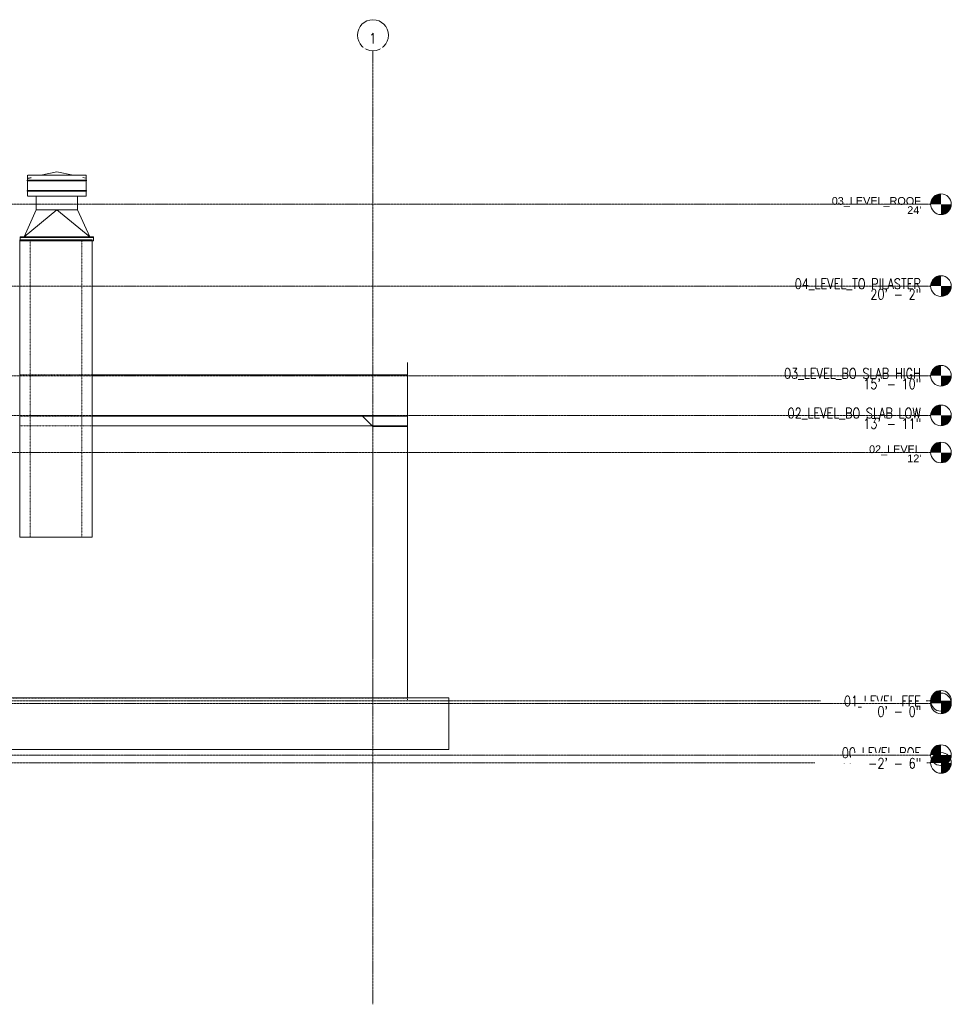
# Model space of a CAD drawing. Header units: inches. Extents: x -2528 to 87, y -175 to 396.
# Tile 3 of 3: x -454 to 87, y -175 to 396. Entities that reach past the tile are written whole.
import ezdxf

# ---------------------------------------------------------------- set-up
doc = ezdxf.new("R2010")
doc.units = ezdxf.units.IN
doc.header["$MEASUREMENT"] = 0
for name, pattern in [('Dash', [0.25, 0.125, -0.125]), ('Grid Line 1_2_', [0.875, 0.5, -0.125, 0.125, -0.125]), ('Grid Line 1_2__2_', [0.875, 0.5, -0.125, 0.125, -0.125])]:
    doc.linetypes.add(name, pattern=pattern)
for name, color, linetype, lineweight in [('A-FLOR', 192, 'Continuous', 18), ('A-FLOR-HDLN', 190, 'Dash', 18), ('A-FLOR-LEVL', 6, 'Continuous', 9), ('A-FLOR-OTLN', 51, 'Continuous', 18), ('A-WALL', 113, 'Continuous', 18), ('A-WALL-HDLN', 110, 'Dash', 18), ('M-EQPM', 50, 'Continuous', 9), ('S-GRID', 1, 'Continuous', 9), ('S-GRID-IDEN', 1, 'Continuous', 9)]:
    doc.layers.add(name, color=color, linetype=linetype, lineweight=lineweight)
doc.styles.add('Arial', font='arial.ttf', dxfattribs={"height": 4.5})
doc.styles.add('RomanS', font='romans__.ttf', dxfattribs={"width": 0.8, "height": 6})

# ---------------------------------------------------------------- blocks, each defined once
blk = doc.blocks.new('Level - Circle-570883-XREF EXPORT REAR ELEVATION')
at = {"layer": 'A-FLOR-LEVL'}
h = blk.add_hatch(color=256, dxfattribs=at)
edge = h.paths.add_edge_path()
edge.add_line((80.52, 0), (74.52, 0))
edge.add_arc((80.52, 0), 6, 90, 180, ccw=False)
edge.add_line((80.52, 6), (80.52, 0))
h = blk.add_hatch(color=256, dxfattribs=at)
edge = h.paths.add_edge_path()
edge.add_line((80.52, -6), (80.52, 0))
edge.add_line((80.52, 0), (86.52, 0))
edge.add_arc((80.52, 0), 6, 270, 360, ccw=False)
blk.add_circle((80.52, 0), 6, dxfattribs=at)
blk = doc.blocks.new('Grid - Circle 3_8_-570341-XREF EXPORT REAR ELEVATION')
at = {"layer": 'S-GRID-IDEN'}
blk.add_circle((-604.08, 387.5), 9, dxfattribs=at)
blk = doc.blocks.new('Level - Circle-979243-XREF EXPORT REAR ELEVATION')
at = {"layer": 'A-FLOR-LEVL'}
h = blk.add_hatch(color=256, dxfattribs=at)
edge = h.paths.add_edge_path()
edge.add_line((80.52, 1.5), (74.52, 1.5))
edge.add_arc((80.52, 1.5), 6, 90, 180, ccw=False)
edge.add_line((80.52, 7.5), (80.52, 1.5))
h = blk.add_hatch(color=256, dxfattribs=at)
edge = h.paths.add_edge_path()
edge.add_line((80.52, -4.5), (80.52, 1.5))
edge.add_line((80.52, 1.5), (86.52, 1.5))
edge.add_arc((80.52, 1.5), 6, 270, 360, ccw=False)
at = {"layer": 'A-FLOR-LEVL', "color": 7}
blk.add_circle((80.52, 1.5), 6, dxfattribs=at)

msp = doc.modelspace()

# ---------------------------------------------------------------- linework, layer by layer
at = {"layer": 'A-FLOR'}
for p, q in [((-229.08, 190.54), (-229.08, 197.72)), ((-412.08, 190.54), (-229.08, 190.54)), ((-255.08, 166.52), (-412.08, 166.52)), ((-2197.08, 3.18), (-205.08, 3.18)), ((-205.08, 3.18), (-205.08, -26.82)), ((-205.08, -26.82), (-2197.08, -26.82))]:
    msp.add_line(p, q, dxfattribs=at)
at = {"layer": 'A-FLOR-HDLN'}
for p, q in [((-454.08, 190.54), (-412.08, 190.54)), ((-412.08, 166.52), (-454.08, 166.52)), ((-249.08, 166.52), (-249.08, 160.52))]:
    msp.add_line(p, q, dxfattribs=at)
at = {"layer": 'A-FLOR-OTLN'}
for p, q in [((-237.08, 167), (-412.08, 167)), ((-229.08, 166.52), (-255.08, 166.52)), ((-255.08, 166.52), (-249.08, 160.52)), ((-249.08, 160.52), (-229.08, 160.52))]:
    msp.add_line(p, q, dxfattribs=at)
at = {"layer": 'A-WALL'}
for p, q in [((-454.08, 268.75), (-454.08, 96.5)), ((-412.08, 96.5), (-412.08, 268.25)), ((-229.08, 3.18), (-229.08, 190.54)), ((-229.08, 160.98), (-412.08, 161)), ((-454.08, 96.5), (-412.08, 96.5))]:
    msp.add_line(p, q, dxfattribs=at)
at = {"layer": 'A-WALL-HDLN'}
for p, q in [((-448.08, 268.75), (-448.08, 96.5)), ((-418.08, 96.5), (-418.08, 268.75)), ((-448.08, 190.5), (-412.08, 190.5)), ((-249.08, 166.52), (-249.08, 167.7)), ((-412.08, 161), (-454.08, 161)), ((-249.08, 160.98), (-229.08, 160.98)), ((-249.08, 2.12), (-249.08, 160.52)), ((-2173.08, 3), (-229.08, 3)), ((-229.08, 3.18), (-229.08, 2.12))]:
    msp.add_line(p, q, dxfattribs=at)
at = {"layer": 'M-EQPM'}
for p, q in [((-449.45, 306.25), (-449.45, 303.5)), ((-449.45, 303), (-449.45, 297.5)), ((-449.39, 306.25), (-415.51, 306.25)), ((-447.39, 305.08), (-449.2, 304.69)), ((-447.39, 304.83), (-449.2, 304.44)), ((-448.78, 303.5), (-448.93, 303.5)), ((-448.82, 303), (-448.93, 303)), ((-447.5, 303.5), (-448.02, 303.5)), ((-447.58, 303), (-448.02, 303)), ((-446.02, 303.5), (-446.68, 303.5)), ((-445.72, 303), (-446.68, 303)), ((-444.2, 303.5), (-444.96, 303.5)), ((-443.84, 303), (-444.96, 303)), ((-442.08, 303.5), (-442.89, 303.5)), ((-441.67, 303), (-442.89, 303)), ((-432.45, 308.25), (-441.85, 306.25)), ((-439.72, 303.5), (-440.54, 303.5)), ((-439.88, 303), (-440.54, 303)), ((-439.86, 303), (-427.1, 303)), ((-437.81, 303.5), (-437.97, 303.5)), ((-425.05, 303.5), (-437.8, 303.5)), ((-423.05, 306.25), (-432.45, 308.25)), ((-426.93, 303), (-427.1, 303)), ((-424.36, 303), (-425.19, 303)), ((-424.36, 303.5), (-425.03, 303.5)), ((-422.01, 303.5), (-423.23, 303.5)), ((-422.01, 303), (-422.82, 303)), ((-419.95, 303.5), (-421.07, 303.5)), ((-419.95, 303), (-420.7, 303)), ((-418.22, 303.5), (-419.19, 303.5)), ((-418.22, 303), (-418.88, 303)), ((-415.7, 304.69), (-417.52, 305.08)), ((-416.88, 303), (-417.41, 303)), ((-416.88, 303.5), (-417.32, 303.5)), ((-415.97, 303), (-416.13, 303)), ((-415.97, 303.5), (-416.08, 303.5)), ((-415.45, 303.5), (-415.45, 306.25)), ((-415.45, 297.5), (-415.45, 303)), ((-449.45, 297), (-449.45, 294.25)), ((-448.78, 297.5), (-448.93, 297.5)), ((-448.82, 297), (-448.93, 297)), ((-447.5, 297.5), (-448.02, 297.5)), ((-447.58, 297), (-448.02, 297)), ((-446.02, 297.5), (-446.68, 297.5)), ((-445.72, 297), (-446.68, 297)), ((-444.2, 297.5), (-444.96, 297.5)), ((-443.84, 297), (-444.96, 297)), ((-442.08, 297.5), (-442.89, 297.5)), ((-441.67, 297), (-442.89, 297)), ((-439.72, 297.5), (-440.54, 297.5)), ((-439.88, 297), (-440.54, 297)), ((-439.86, 297), (-427.1, 297)), ((-437.81, 297.5), (-437.97, 297.5)), ((-425.05, 297.5), (-437.8, 297.5)), ((-426.93, 297), (-427.1, 297)), ((-424.36, 297), (-425.19, 297)), ((-424.36, 297.5), (-425.03, 297.5)), ((-422.01, 297.5), (-423.23, 297.5)), ((-422.01, 297), (-422.82, 297)), ((-419.95, 297.5), (-421.07, 297.5)), ((-419.95, 297), (-420.7, 297)), ((-418.22, 297.5), (-419.19, 297.5)), ((-418.22, 297), (-418.88, 297)), ((-416.88, 297), (-417.41, 297)), ((-416.88, 297.5), (-417.32, 297.5)), ((-415.97, 297), (-416.13, 297)), ((-415.97, 297.5), (-416.08, 297.5)), ((-415.45, 294.25), (-415.45, 297)), ((-415.51, 294.25), (-449.39, 294.25)), ((-444.45, 294.25), (-444.45, 286.25)), ((-420.45, 286.25), (-420.45, 294.25)), ((-451.45, 270.5), (-444.45, 286.25)), ((-451.45, 270.5), (-432.45, 286.25)), ((-444.45, 286.25), (-432.46, 286.25)), ((-413.45, 270.5), (-432.45, 286.25)), ((-432.45, 286.25), (-420.45, 286.25)), ((-420.45, 286.25), (-413.45, 270.5)), ((-453.7, 268.75), (-454.08, 268.75)), ((-453.7, 270.5), (-411.2, 270.5)), ((-453.7, 268.25), (-453.7, 270.5)), ((-411.2, 270.25), (-453.7, 270.25)), ((-412.08, 268.75), (-453.7, 268.75)), ((-412.08, 268.25), (-412.08, 268.75)), ((-411.2, 270.5), (-411.2, 268.25)), ((-411.2, 268.25), (-453.7, 268.25))]:
    msp.add_line(p, q, dxfattribs=at)
at = {"layer": 'M-EQPM', "flags": 128}
for points in [[(-449.45, 303), (-449.46, 303), (-449.47, 303), (-449.48, 303), (-449.49, 303), (-449.5, 303), (-449.51, 303.01), (-449.52, 303.01), (-449.53, 303.01), (-449.54, 303.02), (-449.55, 303.02), (-449.56, 303.02), (-449.57, 303.03), (-449.58, 303.03), (-449.59, 303.04), (-449.59, 303.04), (-449.6, 303.05), (-449.61, 303.06), (-449.62, 303.06), (-449.62, 303.07), (-449.63, 303.08), (-449.64, 303.08), (-449.65, 303.09), (-449.65, 303.1), (-449.66, 303.11), (-449.66, 303.11), (-449.67, 303.12), (-449.67, 303.13), (-449.68, 303.14), (-449.68, 303.15), (-449.69, 303.16), (-449.69, 303.17), (-449.69, 303.18), (-449.69, 303.19), (-449.7, 303.2), (-449.7, 303.21), (-449.7, 303.22), (-449.7, 303.23), (-449.7, 303.24), (-449.7, 303.25), (-449.7, 303.26), (-449.7, 303.27), (-449.7, 303.28), (-449.7, 303.29), (-449.7, 303.3), (-449.7, 303.31), (-449.69, 303.32), (-449.69, 303.33), (-449.69, 303.34), (-449.68, 303.34), (-449.68, 303.35), (-449.68, 303.36), (-449.67, 303.37), (-449.67, 303.38), (-449.66, 303.39), (-449.65, 303.4), (-449.65, 303.41), (-449.64, 303.41), (-449.64, 303.42), (-449.63, 303.43), (-449.62, 303.43), (-449.61, 303.44), (-449.61, 303.45), (-449.6, 303.45), (-449.59, 303.46), (-449.58, 303.46), (-449.57, 303.47), (-449.56, 303.47), (-449.55, 303.48), (-449.55, 303.48), (-449.54, 303.49), (-449.53, 303.49), (-449.52, 303.49), (-449.51, 303.49), (-449.5, 303.5), (-449.49, 303.5), (-449.48, 303.5), (-449.47, 303.5), (-449.46, 303.5), (-449.45, 303.5)], [(-448.93, 303.5), (-449.45, 303.5)], [(-449.45, 303), (-448.93, 303)], [(-448.79, 303), (-448.02, 303)], [(-448.02, 303.5), (-448.74, 303.5)], [(-447.53, 303), (-446.69, 303)], [(-446.69, 303.5), (-447.45, 303.5)], [(-444.96, 303.5), (-445.98, 303.5)], [(-445.67, 303), (-444.96, 303)], [(-442.9, 303.5), (-444.16, 303.5)], [(-443.8, 303), (-442.9, 303)], [(-440.55, 303.5), (-442.05, 303.5)], [(-441.64, 303), (-440.55, 303)], [(-437.97, 303.5), (-439.69, 303.5)], [(-426.93, 303), (-425.21, 303)], [(-423.27, 303.5), (-424.36, 303.5)], [(-424.36, 303), (-422.85, 303)], [(-421.11, 303.5), (-422.01, 303.5)], [(-422.01, 303), (-420.74, 303)], [(-419.23, 303.5), (-419.94, 303.5)], [(-419.94, 303), (-418.93, 303)], [(-417.37, 303.5), (-418.22, 303.5)], [(-418.22, 303), (-417.46, 303)], [(-416.11, 303.5), (-416.88, 303.5)], [(-416.88, 303), (-416.17, 303)], [(-415.45, 303.5), (-415.97, 303.5)], [(-415.97, 303), (-415.45, 303)], [(-415.45, 303.5), (-415.44, 303.5), (-415.43, 303.5), (-415.42, 303.5), (-415.41, 303.5), (-415.4, 303.5), (-415.39, 303.49), (-415.38, 303.49), (-415.37, 303.49), (-415.36, 303.48), (-415.36, 303.48), (-415.35, 303.48), (-415.34, 303.47), (-415.33, 303.47), (-415.32, 303.46), (-415.31, 303.46), (-415.3, 303.45), (-415.3, 303.44), (-415.29, 303.44), (-415.28, 303.43), (-415.27, 303.42), (-415.27, 303.42), (-415.26, 303.41), (-415.25, 303.4), (-415.25, 303.39), (-415.24, 303.39), (-415.24, 303.38), (-415.23, 303.37), (-415.23, 303.36), (-415.22, 303.35), (-415.22, 303.34), (-415.22, 303.33), (-415.21, 303.32), (-415.21, 303.31), (-415.21, 303.3), (-415.21, 303.29), (-415.2, 303.28), (-415.2, 303.27), (-415.2, 303.26), (-415.2, 303.25), (-415.2, 303.24), (-415.2, 303.23), (-415.2, 303.22), (-415.21, 303.21), (-415.21, 303.2), (-415.21, 303.19), (-415.21, 303.18), (-415.21, 303.17), (-415.22, 303.16), (-415.22, 303.16), (-415.23, 303.15), (-415.23, 303.14), (-415.23, 303.13), (-415.24, 303.12), (-415.24, 303.11), (-415.25, 303.1), (-415.26, 303.09), (-415.26, 303.09), (-415.27, 303.08), (-415.28, 303.07), (-415.28, 303.07), (-415.29, 303.06), (-415.3, 303.05), (-415.31, 303.05), (-415.32, 303.04), (-415.32, 303.04), (-415.33, 303.03), (-415.34, 303.03), (-415.35, 303.02), (-415.36, 303.02), (-415.37, 303.01), (-415.38, 303.01), (-415.39, 303.01), (-415.4, 303.01), (-415.41, 303), (-415.42, 303), (-415.43, 303), (-415.44, 303), (-415.45, 303), (-415.45, 303)], [(-449.45, 297), (-449.46, 297), (-449.47, 297), (-449.48, 297), (-449.49, 297), (-449.5, 297), (-449.51, 297.01), (-449.52, 297.01), (-449.53, 297.01), (-449.54, 297.02), (-449.55, 297.02), (-449.56, 297.02), (-449.57, 297.03), (-449.58, 297.03), (-449.59, 297.04), (-449.59, 297.04), (-449.6, 297.05), (-449.61, 297.06), (-449.62, 297.06), (-449.62, 297.07), (-449.63, 297.08), (-449.64, 297.08), (-449.65, 297.09), (-449.65, 297.1), (-449.66, 297.11), (-449.66, 297.11), (-449.67, 297.12), (-449.67, 297.13), (-449.68, 297.14), (-449.68, 297.15), (-449.69, 297.16), (-449.69, 297.17), (-449.69, 297.18), (-449.69, 297.19), (-449.7, 297.2), (-449.7, 297.21), (-449.7, 297.22), (-449.7, 297.23), (-449.7, 297.24), (-449.7, 297.25), (-449.7, 297.26), (-449.7, 297.27), (-449.7, 297.28), (-449.7, 297.29), (-449.7, 297.3), (-449.7, 297.31), (-449.69, 297.32), (-449.69, 297.33), (-449.69, 297.34), (-449.68, 297.34), (-449.68, 297.35), (-449.68, 297.36), (-449.67, 297.37), (-449.67, 297.38), (-449.66, 297.39), (-449.65, 297.4), (-449.65, 297.41), (-449.64, 297.41), (-449.64, 297.42), (-449.63, 297.43), (-449.62, 297.43), (-449.61, 297.44), (-449.61, 297.45), (-449.6, 297.45), (-449.59, 297.46), (-449.58, 297.46), (-449.57, 297.47), (-449.56, 297.47), (-449.55, 297.48), (-449.55, 297.48), (-449.54, 297.49), (-449.53, 297.49), (-449.52, 297.49), (-449.51, 297.49), (-449.5, 297.5), (-449.49, 297.5), (-449.48, 297.5), (-449.47, 297.5), (-449.46, 297.5), (-449.45, 297.5)], [(-448.93, 297.5), (-449.45, 297.5)], [(-449.45, 297), (-448.93, 297)], [(-448.79, 297), (-448.02, 297)], [(-448.02, 297.5), (-448.74, 297.5)], [(-447.53, 297), (-446.69, 297)], [(-446.69, 297.5), (-447.45, 297.5)], [(-444.96, 297.5), (-445.98, 297.5)], [(-445.67, 297), (-444.96, 297)], [(-442.9, 297.5), (-444.16, 297.5)], [(-443.8, 297), (-442.9, 297)], [(-440.55, 297.5), (-442.05, 297.5)], [(-441.64, 297), (-440.55, 297)], [(-437.97, 297.5), (-439.69, 297.5)], [(-426.93, 297), (-425.21, 297)], [(-423.27, 297.5), (-424.36, 297.5)], [(-424.36, 297), (-422.85, 297)], [(-421.11, 297.5), (-422.01, 297.5)], [(-422.01, 297), (-420.74, 297)], [(-419.23, 297.5), (-419.94, 297.5)], [(-419.94, 297), (-418.93, 297)], [(-417.37, 297.5), (-418.22, 297.5)], [(-418.22, 297), (-417.46, 297)], [(-416.11, 297.5), (-416.88, 297.5)], [(-416.88, 297), (-416.17, 297)], [(-415.45, 297.5), (-415.97, 297.5)], [(-415.97, 297), (-415.45, 297)], [(-415.45, 297.5), (-415.44, 297.5), (-415.43, 297.5), (-415.42, 297.5), (-415.41, 297.5), (-415.4, 297.5), (-415.39, 297.49), (-415.38, 297.49), (-415.37, 297.49), (-415.36, 297.48), (-415.36, 297.48), (-415.35, 297.48), (-415.34, 297.47), (-415.33, 297.47), (-415.32, 297.46), (-415.31, 297.46), (-415.3, 297.45), (-415.3, 297.44), (-415.29, 297.44), (-415.28, 297.43), (-415.27, 297.42), (-415.27, 297.42), (-415.26, 297.41), (-415.25, 297.4), (-415.25, 297.39), (-415.24, 297.39), (-415.24, 297.38), (-415.23, 297.37), (-415.23, 297.36), (-415.22, 297.35), (-415.22, 297.34), (-415.22, 297.33), (-415.21, 297.32), (-415.21, 297.31), (-415.21, 297.3), (-415.21, 297.29), (-415.2, 297.28), (-415.2, 297.27), (-415.2, 297.26), (-415.2, 297.25), (-415.2, 297.24), (-415.2, 297.23), (-415.2, 297.22), (-415.21, 297.21), (-415.21, 297.2), (-415.21, 297.19), (-415.21, 297.18), (-415.21, 297.17), (-415.22, 297.16), (-415.22, 297.16), (-415.23, 297.15), (-415.23, 297.14), (-415.23, 297.13), (-415.24, 297.12), (-415.24, 297.11), (-415.25, 297.1), (-415.26, 297.09), (-415.26, 297.09), (-415.27, 297.08), (-415.28, 297.07), (-415.28, 297.07), (-415.29, 297.06), (-415.3, 297.05), (-415.31, 297.05), (-415.32, 297.04), (-415.32, 297.04), (-415.33, 297.03), (-415.34, 297.03), (-415.35, 297.02), (-415.36, 297.02), (-415.37, 297.01), (-415.38, 297.01), (-415.39, 297.01), (-415.4, 297.01), (-415.41, 297), (-415.42, 297), (-415.43, 297), (-415.44, 297), (-415.45, 297), (-415.45, 297)]]:
    msp.add_lwpolyline(points, dxfattribs=at)

# ---------------------------------------------------------------- block references
at = {"layer": 'A-FLOR-LEVL', "color": 250, "lineweight": 5}
for p in [(0, 288), (0, 144), (0, 0), (0, -36)]:
    msp.add_blockref('Level - Circle-979243-XREF EXPORT REAR ELEVATION', p, dxfattribs=at)
at = {"layer": 'A-FLOR-LEVL'}
for p in [(0, 242), (0, 190), (0, 167), (0, 0), (0, -30)]:
    msp.add_blockref('Level - Circle-570883-XREF EXPORT REAR ELEVATION', p, dxfattribs=at)
at = {"layer": 'S-GRID-IDEN'}
msp.add_blockref('Grid - Circle 3_8_-570341-XREF EXPORT REAR ELEVATION', (355, 0), dxfattribs=at)

# ---------------------------------------------------------------- texts
at = {"layer": 'A-FLOR-LEVL', "char_height": 4.5, "attachment_point": 9, "line_spacing_factor": 0.936439, "style": 'Arial', "bg_fill": 3, "box_fill_scale": 1.25, "bg_fill_color": 256, "bg_fill_true_color": 13158600, "bg_fill_transparency": 0}
for s, insert, width in [('\\pxqr,t5.33333,10.66667,16,21.33333,26.66667,32,37.33333,42.66667,48,53.33333,58.66667,64,69.33333,74.66667,80,85.33333,90.66667,96,101.33333,106.66667,112,117.33333,122.66667,128,133.33333,138.66667,144,149.33333,154.66667,160,165.33333,170.66667;{03_LEVEL_ROOF}', (68.84, 287.84), 52.252), ('\\pxqr,t5.33333,10.66667,16,21.33333,26.66667,32,37.33333,42.66667,48,53.33333,58.66667,64,69.33333,74.66667,80,85.33333,90.66667,96,101.33333,106.66667,112,117.33333,122.66667,128,133.33333,138.66667,144,149.33333,154.66667,160,165.33333,170.66667;{02_LEVEL}', (68.84, 143.84), 30.2551), ('\\pxqr,t5.33333,10.66667,16,21.33333,26.66667,32,37.33333,42.66667,48,53.33333,58.66667,64,69.33333,74.66667,80,85.33333,90.66667,96,101.33333,106.66667,112,117.33333,122.66667,128,133.33333,138.66667,144,149.33333,154.66667,160,165.33333,170.66667;{01_LEVEL}', (68.84, -0.16), 30.2551), ('\\pxqr,t5.33333,10.66667,16,21.33333,26.66667,32,37.33333,42.66667,48,53.33333,58.66667,64,69.33333,74.66667,80,85.33333,90.66667,96,101.33333,106.66667,112,117.33333,122.66667,128,133.33333,138.66667,144,149.33333,154.66667,160,165.33333,170.66667;{00_LEVEL_TOF}', (68.84, -36.16), 46.5071)]:
    msp.add_mtext(s, dxfattribs=dict(at, insert=insert, width=width))

# ---------------------------------------------------------------- next in the draw order: texts
at = {"layer": 'A-FLOR-LEVL', "char_height": 4.5, "attachment_point": 3, "line_spacing_factor": 0.936439, "style": 'Arial', "bg_fill": 3, "box_fill_scale": 1.25, "bg_fill_color": 256, "bg_fill_true_color": 13158600, "bg_fill_transparency": 0}
for s, insert, width in [("\\pxqr,t5.33333,10.66667,16,21.33333,26.66667,32,37.33333,42.66667,48,53.33333,58.66667,64,69.33333,74.66667,80,85.33333,90.66667,96,101.33333,106.66667,112,117.33333,122.66667,128,133.33333,138.66667,144,149.33333,154.66667,160,165.33333,170.66667;{24'}", (69.14, 288.33), 8.2583), ("\\pxqr,t5.33333,10.66667,16,21.33333,26.66667,32,37.33333,42.66667,48,53.33333,58.66667,64,69.33333,74.66667,80,85.33333,90.66667,96,101.33333,106.66667,112,117.33333,122.66667,128,133.33333,138.66667,144,149.33333,154.66667,160,165.33333,170.66667;{12'}", (69.14, 144.33), 8.2583), ("\\pxqr,t5.33333,10.66667,16,21.33333,26.66667,32,37.33333,42.66667,48,53.33333,58.66667,64,69.33333,74.66667,80,85.33333,90.66667,96,101.33333,106.66667,112,117.33333,122.66667,128,133.33333,138.66667,144,149.33333,154.66667,160,165.33333,170.66667;{0'}", (69.14, 0.33), 4.7433), ("\\pxqr,t5.33333,10.66667,16,21.33333,26.66667,32,37.33333,42.66667,48,53.33333,58.66667,64,69.33333,74.66667,80,85.33333,90.66667,96,101.33333,106.66667,112,117.33333,122.66667,128,133.33333,138.66667,144,149.33333,154.66667,160,165.33333,170.66667;{-3'}", (69.14, -35.67), 6.8787)]:
    msp.add_mtext(s, dxfattribs=dict(at, insert=insert, width=width))
at = {"layer": 'A-FLOR-LEVL', "char_height": 6, "attachment_point": 9, "line_spacing_factor": 0.981704, "style": 'RomanS', "bg_fill": 2}
for s, insert, width in [('\\pxqr,t3.2,6.4,9.6,12.8,16,19.2,22.4,25.6,28.8,32,35.2,38.4,41.6,44.8,48,51.2,54.4,57.6,60.8,64,67.2,70.4,73.6,76.8,80,83.2,86.4,89.6,92.8,96,99.2,102.4;{04_LEVEL_TO PILASTER}', (68.84, 239.77), 90.6028), ('\\pxqr,t3.2,6.4,9.6,12.8,16,19.2,22.4,25.6,28.8,32,35.2,38.4,41.6,44.8,48,51.2,54.4,57.6,60.8,64,67.2,70.4,73.6,76.8,80,83.2,86.4,89.6,92.8,96,99.2,102.4;{03_LEVEL_BO SLAB HIGH}', (68.84, 187.77), 101.2006), ('\\pxqr,t3.2,6.4,9.6,12.8,16,19.2,22.4,25.6,28.8,32,35.2,38.4,41.6,44.8,48,51.2,54.4,57.6,60.8,64,67.2,70.4,73.6,76.8,80,83.2,86.4,89.6,92.8,96,99.2,102.4;{02_LEVEL_BO SLAB LOW}', (68.84, 164.77), 98.1014)]:
    msp.add_mtext(s, dxfattribs=dict(at, insert=insert, width=width))
at = {"layer": 'S-GRID-IDEN', "insert": (-249.13, 385.69), "char_height": 6, "width": 4.8983, "attachment_point": 5, "line_spacing_factor": 0.981704, "style": 'RomanS', "bg_fill": 2}
msp.add_mtext('\\pxqc,t3.2,6.4,9.6,12.8,16,19.2,22.4,25.6,28.8,32,35.2,38.4,41.6,44.8,48,51.2,54.4,57.6,60.8,64,67.2,70.4,73.6,76.8,80,83.2,86.4,89.6,92.8,96,99.2,102.4;{1}', dxfattribs=at)

# ---------------------------------------------------------------- next in the draw order: linework, layer by layer
at = {"layer": 'A-FLOR-LEVL', "linetype": 'Grid Line 1_2__2_'}
for p, q in [((-2527.94, 289.5), (74.52, 289.5)), ((-2527.94, 145.5), (74.52, 145.5)), ((-2527.94, 1.5), (74.52, 1.5)), ((-2527.94, -34.5), (74.52, -34.5))]:
    msp.add_line(p, q, dxfattribs=at)
at = {"layer": 'S-GRID', "linetype": 'Grid Line 1_2_'}
msp.add_line((-249.08, -174.5), (-249.08, 378.5), dxfattribs=at)

# ---------------------------------------------------------------- next in the draw order: texts
at = {"layer": 'A-FLOR-LEVL', "char_height": 6, "attachment_point": 3, "line_spacing_factor": 0.981704, "style": 'RomanS', "bg_fill": 2}
for s, insert, width in [('\\pxqr,t3.2,6.4,9.6,12.8,16,19.2,22.4,25.6,28.8,32,35.2,38.4,41.6,44.8,48,51.2,54.4,57.6,60.8,64,67.2,70.4,73.6,76.8,80,83.2,86.4,89.6,92.8,96,99.2,102.4;{20\' - 2"}', (69.14, 240.26), 36.4951), ('\\pxqr,t3.2,6.4,9.6,12.8,16,19.2,22.4,25.6,28.8,32,35.2,38.4,41.6,44.8,48,51.2,54.4,57.6,60.8,64,67.2,70.4,73.6,76.8,80,83.2,86.4,89.6,92.8,96,99.2,102.4;{15\' - 10"}', (69.14, 188.26), 41.3027), ('\\pxqr,t3.2,6.4,9.6,12.8,16,19.2,22.4,25.6,28.8,32,35.2,38.4,41.6,44.8,48,51.2,54.4,57.6,60.8,64,67.2,70.4,73.6,76.8,80,83.2,86.4,89.6,92.8,96,99.2,102.4;{13\' - 11"}', (69.14, 165.26), 41.3027)]:
    msp.add_mtext(s, dxfattribs=dict(at, insert=insert, width=width))

# ---------------------------------------------------------------- next in the draw order: linework, layer by layer
at = {"layer": 'A-FLOR-LEVL', "linetype": 'Grid Line 1_2_'}
for p, q in [((-2527.94, 242), (74.52, 242)), ((-2527.94, 190), (74.52, 190)), ((-2527.94, 167), (74.52, 167))]:
    msp.add_line(p, q, dxfattribs=at)

# ---------------------------------------------------------------- next in the draw order: texts
at = {"layer": 'A-FLOR-LEVL', "char_height": 6, "attachment_point": 9, "line_spacing_factor": 0.981704, "style": 'RomanS', "bg_fill": 2}
for s, insert, width in [('\\pxqr,t3.2,6.4,9.6,12.8,16,19.2,22.4,25.6,28.8,32,35.2,38.4,41.6,44.8,48,51.2,54.4,57.6,60.8,64,67.2,70.4,73.6,76.8,80,83.2,86.4,89.6,92.8,96,99.2,102.4;{01_LEVEL FFE}', (68.84, -2.23), 55.1055), ('\\pxqr,t3.2,6.4,9.6,12.8,16,19.2,22.4,25.6,28.8,32,35.2,38.4,41.6,44.8,48,51.2,54.4,57.6,60.8,64,67.2,70.4,73.6,76.8,80,83.2,86.4,89.6,92.8,96,99.2,102.4;{00_LEVEL_BOF}', (68.84, -32.23), 58.5071)]:
    msp.add_mtext(s, dxfattribs=dict(at, insert=insert, width=width))

# ---------------------------------------------------------------- next in the draw order: texts
at = {"layer": 'A-FLOR-LEVL', "char_height": 6, "attachment_point": 3, "line_spacing_factor": 0.981704, "style": 'RomanS', "bg_fill": 2}
for s, insert, width in [('\\pxqr,t3.2,6.4,9.6,12.8,16,19.2,22.4,25.6,28.8,32,35.2,38.4,41.6,44.8,48,51.2,54.4,57.6,60.8,64,67.2,70.4,73.6,76.8,80,83.2,86.4,89.6,92.8,96,99.2,102.4;{0\' - 0"}', (69.14, -1.74), 31.7027), ('\\pxqr,t3.2,6.4,9.6,12.8,16,19.2,22.4,25.6,28.8,32,35.2,38.4,41.6,44.8,48,51.2,54.4,57.6,60.8,64,67.2,70.4,73.6,76.8,80,83.2,86.4,89.6,92.8,96,99.2,102.4;{-2\' - 6"}', (69.14, -31.74), 37.9011)]:
    msp.add_mtext(s, dxfattribs=dict(at, insert=insert, width=width))

# ---------------------------------------------------------------- next in the draw order: linework, layer by layer
at = {"layer": 'A-FLOR-LEVL', "linetype": 'Grid Line 1_2_'}
for p, q in [((-2527.94, 0), (74.52, 0)), ((-2527.94, -30), (74.52, -30))]:
    msp.add_line(p, q, dxfattribs=at)

doc.saveas('drawing.dxf')
